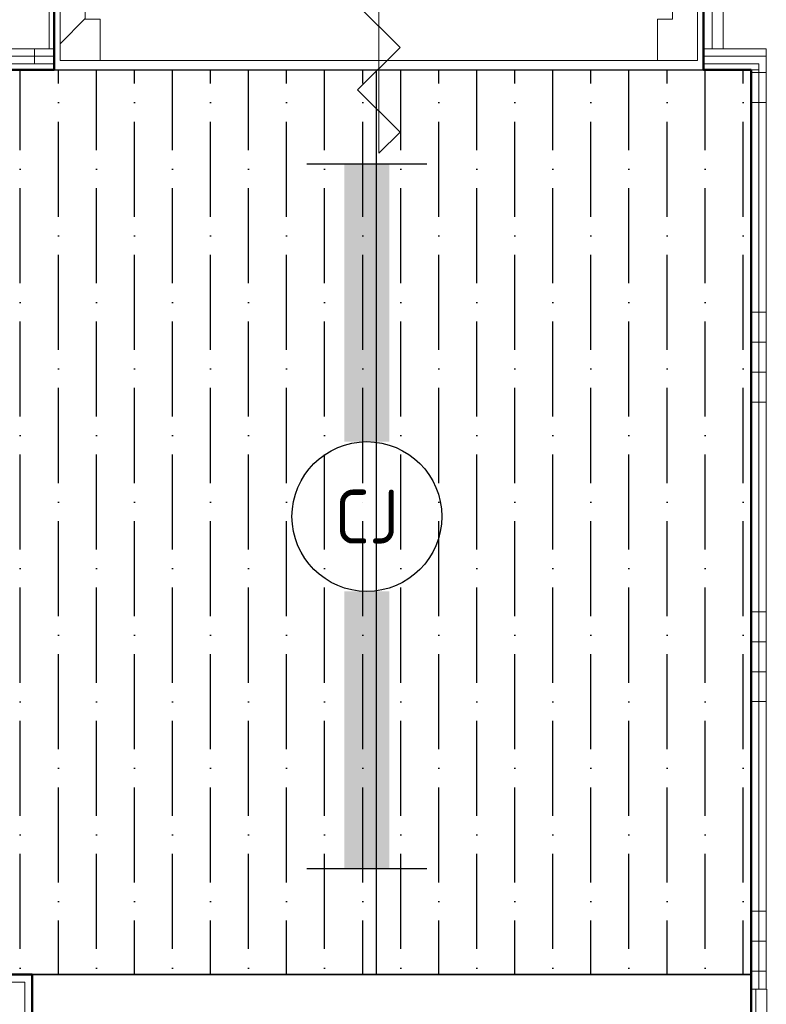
# Model space of a CAD drawing. Header units: millimetres. Extents: x 3625 to 132892, y -52547 to 67182.
# Tile 227 of 256: x 66293 to 67539, y 30800 to 32444. Entities that reach past the tile are written whole.
import ezdxf
from ezdxf.enums import TextEntityAlignment as Align

# ---------------------------------------------------------------- set-up
doc = ezdxf.new("R2010")
doc.units = ezdxf.units.MM
for name, color, linetype, lineweight in [('A-CLNG-SUSP', 5, 'Continuous', 25), ('A-DETL-GENF', 3, 'Continuous', 18), ('A-DOOR', 1, 'Continuous', 25), ('A-GENM', 6, 'Continuous', 18), ('A-WALL-PATT', 2, 'Continuous', 50), ('I-WALL', 2, 'Continuous', 25)]:
    doc.layers.add(name, color=color, linetype=linetype, lineweight=lineweight)
doc.layers.add('ATN Houtenlatten pl', color=20, linetype='Continuous')
doc.layers.add('EL6311--', color=3, linetype='Continuous')
doc.styles.add('STABICAD-018', font='ISO8.SHX', dxfattribs={"height": 90})
pattern_1 = [(270, (67217.24, 32505.7), (-500, -3e-14), []), (270, (67267.24, 32505.7), (-500, -3e-14), []), (270, (67317.24, 32505.7), (-500, -3e-14), []), (270, (67367.24, 32505.7), (-500, -3e-14), [])]
pattern_2 = [(45, (28508.64, 0), (-353.5534, 353.5534), [])]
pattern_3 = [(0, (67514.3, 31805.45), (0, -500), []), (0, (67514.3, 31855.45), (0, -500), []), (0, (67514.3, 31905.45), (0, -500), []), (0, (67514.3, 31955.45), (0, -500), [])]

# ---------------------------------------------------------------- blocks, each defined once
blk = doc.blocks.new('32_KA_hout_67-114-enkele_deur - H930_z-6007470-Plotview plafond begane grond - 1 op 100')
at = {"layer": 'A-GENM'}
h = blk.add_hatch(dxfattribs=at)
h.set_pattern_fill('FP_90', color=256, style=0, pattern_type=2)
h.set_pattern_definition([(45, (-9875.32, -32433.2), (-91.9239, 91.9239), [])])
h.paths.add_polyline_path([(-532.1, -57), (-465.1, -57), (-465.1, 12), (-490.1, 12), (-490.1, 57), (-532.1, 57)], flags=0)
h.paths.add_polyline_path([(464.9, -57), (531.9, -57), (531.9, 57), (489.9, 57), (489.9, 12), (464.9, 12)], flags=0)
at = {"layer": 'A-DETL-GENF'}
for p, q in [((0, 212.1), (-35.4, 176.8)), ((0, -212.1), (0, 212.1)), ((-35.4, 176.8), (35.4, 106.1)), ((35.4, 106.1), (-35.4, 35.4)), ((-35.4, 35.4), (35.4, -35.4)), ((35.4, -35.4), (-35.4, -106.1)), ((-35.4, -106.1), (35.4, -176.8)), ((35.4, -176.8), (0, -212.1))]:
    blk.add_line(p, q, dxfattribs=at)
at = {"layer": 'A-DOOR', "lineweight": 18}
for p, q in [((-532.1, -57), (-532.1, 57)), ((-532.1, 57), (-490.1, 57)), ((-490.1, 57), (-490.1, 12)), ((489.9, 57), (-490.1, 57)), ((489.9, 12), (489.9, 57)), ((489.9, 57), (531.9, 57)), ((531.9, 57), (531.9, -57)), ((-490.1, 12), (-465.1, 12)), ((-465.1, 12), (-465.1, -57)), ((464.9, 12), (489.9, 12)), ((464.9, -57), (464.9, 12)), ((-465.1, -57), (-532.1, -57)), ((-465.1, -57), (464.9, -57)), ((531.9, -57), (464.9, -57))]:
    blk.add_line(p, q, dxfattribs=at)
at = {"layer": 'A-GENM'}
blk.add_line((489.9, 52), (489.9, 1032), dxfattribs=at)
blk.add_arc((489.9, 52), 980, 90, 180, dxfattribs=at)
blk = doc.blocks.new('*U604')
at = {"color": 0, "linetype": 'ByBlock'}
for p, q in [((-11.76, 2), (-11.76, -2)), ((11.76, 2), (11.76, -2))]:
    blk.add_line(p, q, dxfattribs=at)
at = {"color": 0, "linetype": 'Continuous'}
blk.add_circle((0, 0), 2.5, dxfattribs=at)
at = {"color": 0, "linetype": 'ByBlock'}
for points in [[(-2.5, 0.75), (-11.76, 0.75), (-2.5, -0.75), (-11.76, -0.75)], [(2.5, 0.75), (11.76, 0.75), (2.5, -0.75), (11.76, -0.75)]]:
    blk.add_solid(points, dxfattribs=at)
at = {"color": 0, "linetype": 'Continuous', "style": 'STABICAD-018'}
for tag, p in [('PANEL', (0, 8)), ('CIRCUIT', (0, 5)), ('SUBCIRCUIT', (4.5, 5)), ('LIGHTFIXTURECODE', (0, 0)), ('SWITCHCODE', (4.5, -3))]:
    blk.add_attdef(tag, text='', height=1.8, dxfattribs=at).set_placement(p, align=Align.MIDDLE)

msp = doc.modelspace()

# ---------------------------------------------------------------- hatches: boundary and pattern name
at = {"layer": 'A-WALL-PATT', "lineweight": 18}
h = msp.add_hatch(dxfattribs=at)
h.set_pattern_fill('FP_89', color=256, angle=-90, style=0, pattern_type=2)
h.set_pattern_definition([(270, (67017.24, 32505.7), (-337.5, -2e-14), []), (270, (67036, 32505.7), (-337.5, -2e-14), []), (270, (67054.74, 32505.7), (-337.5, -2e-14), []), (270, (67073.5, 32505.7), (-337.5, -2e-14), []), (270, (67092.24, 32505.7), (-337.5, -2e-14), []), (270, (67111, 32505.7), (-337.5, -2e-14), []), (270, (67129.74, 32505.7), (-337.5, -2e-14), [])])
h.paths.add_polyline_path([(67654.8, 32395.7), (67745.6, 32395.7), (67745.6, 32470.7), (67434.6, 32470.7), (67434.6, 32395.7), (67589.3, 32395.7)], flags=0)
h.paths.add_polyline_path([(66288.9, 32395.7), (66350.6, 32395.7), (66350.6, 32470.7), (66288.9, 32470.7)], flags=0)
h = msp.add_hatch(dxfattribs=at)
h.set_pattern_fill('FP_88', color=256, angle=-90, style=0, pattern_type=2)
h.set_pattern_definition(pattern_1)
h.paths.add_polyline_path([(67434.6, 32383.2), (67539.3, 32383.2), (67539.3, 32395.7), (67434.6, 32395.7)], flags=0)
h.paths.add_polyline_path([(67745.6, 32383.2), (67745.6, 32395.7), (67589.3, 32395.7), (67589.3, 32383.2), (67654.8, 32383.2)], flags=0)
h.paths.add_polyline_path([(66350.6, 32383.2), (66350.6, 32395.7), (66288.9, 32395.7), (66288.9, 32383.2)], flags=0)
h = msp.add_hatch(dxfattribs=at)
h.set_pattern_fill('FP_88', color=256, angle=-90, style=0, pattern_type=2)
h.set_pattern_definition(pattern_1)
h.paths.add_polyline_path([(67654.8, 32370.7), (67745.6, 32370.7), (67745.6, 32383.2), (67589.3, 32383.2), (67589.3, 32370.7), (67601.8, 32370.7)], flags=0)
h.paths.add_polyline_path([(66288.9, 32370.7), (66350.6, 32370.7), (66350.6, 32383.2), (66288.9, 32383.2)], flags=0)
h.paths.add_polyline_path([(67434.6, 32370.7), (67539.3, 32370.7), (67539.3, 32383.2), (67434.6, 32383.2)], flags=0)
h = msp.add_hatch(dxfattribs=at)
h.set_pattern_fill('FP_181', color=256, angle=90, style=0, pattern_type=2)
h.set_pattern_definition(pattern_3)
h.paths.add_polyline_path([(67526.8, 30825.7), (67539.3, 30825.7), (67539.3, 32370.7), (67526.8, 32370.7), (67526.8, 30850.2)], flags=0)
h = msp.add_hatch(dxfattribs=at)
h.set_pattern_fill('FP_181', color=256, angle=90, style=0, pattern_type=2)
h.set_pattern_definition(pattern_3)
h.paths.add_polyline_path([(67526.8, 30825.7), (67526.8, 32360.7), (67514.3, 32360.7), (67514.3, 30825.7)], flags=0)
h = msp.add_hatch(dxfattribs=at)
h.set_pattern_fill('FP_100', color=256, angle=270, style=0, pattern_type=2)
h.set_pattern_definition([(90, (63983.9, 30750.7), (500, -2e-12), []), (90, (63933.9, 30750.7), (500, -2e-12), []), (90, (63883.9, 30750.7), (500, -2e-12), []), (90, (63833.9, 30750.7), (500, -2e-12), [])])
h.paths.add_polyline_path([(67745.6, 30837.7), (67745.6, 30850.2), (67614.3, 30850.2), (67614.3, 30837.7), (67654.8, 30837.7)], flags=0)
h.paths.add_polyline_path([(66301.4, 30837.7), (66313.9, 30837.7), (66313.9, 30850.2), (65739.9, 30850.2), (65739.9, 30837.7), (66108.4, 30837.7)], flags=0)
h.paths.add_polyline_path([(62397.2, 30837.7), (62508.7, 30837.7), (62508.7, 30850.2), (62008.7, 30850.2), (62008.7, 30837.7), (62021.2, 30837.7)], flags=0)
h.paths.add_polyline_path([(60622.2, 30837.7), (60809.2, 30837.7), (60809.2, 30850.2), (60622.2, 30850.2)], flags=0)
h = msp.add_hatch(dxfattribs=at)
h.set_pattern_fill('FP_101', color=256, style=0, pattern_type=2)
h.set_pattern_definition(pattern_2)
h.paths.add_polyline_path([(67614.3, 30825.7), (67750.6, 30825.7), (67750.6, 30837.7), (67614.3, 30837.7)], flags=0)
h.paths.add_polyline_path([(66289.4, 30825.7), (66301.4, 30825.7), (66301.4, 30837.7), (65752.4, 30837.7), (65752.4, 30825.7), (66108.4, 30825.7)], flags=0)
h.paths.add_polyline_path([(62033.2, 30825.7), (62496.2, 30825.7), (62496.2, 30837.7), (62021.2, 30837.7), (62021.2, 30825.7)], flags=0)
h.paths.add_polyline_path([(60809.2, 30825.7), (60809.2, 30837.7), (60622.2, 30837.7), (60622.2, 30825.7), (60796.7, 30825.7)], flags=0)
h = msp.add_hatch(dxfattribs=at)
h.set_pattern_fill('FP_99', color=256, angle=270, style=0, pattern_type=2)
h.set_pattern_definition([(90, (64183.9, 30750.7), (337.5, -1e-12), []), (90, (64165.16, 30750.7), (337.5, -1e-12), []), (90, (64146.4, 30750.7), (337.5, -1e-12), []), (90, (64127.66, 30750.7), (337.5, -1e-12), []), (90, (64108.9, 30750.7), (337.5, -1e-12), []), (90, (64090.16, 30750.7), (337.5, -1e-12), []), (90, (64071.4, 30750.7), (337.5, -1e-12), [])])
h.paths.add_polyline_path([(67775.6, 30750.7), (67775.6, 30825.7), (67514.3, 30825.7), (67514.3, 30750.7), (67763.1, 30750.7)], flags=0)
h.paths.add_polyline_path([(66289.4, 30750.7), (66289.4, 30825.7), (65764.4, 30825.7), (65764.4, 30750.7), (66214.4, 30750.7)], flags=0)
h.paths.add_polyline_path([(62484.2, 30750.7), (62484.2, 30825.7), (62033.2, 30825.7), (62033.2, 30750.7), (62409.2, 30750.7)], flags=0)
h.paths.add_polyline_path([(60622.2, 30750.7), (60784.7, 30750.7), (60784.7, 30825.7), (60622.2, 30825.7)], flags=0)
h = msp.add_hatch(dxfattribs=at)
h.set_pattern_fill('FP_101', color=256, style=0, pattern_type=2)
h.set_pattern_definition(pattern_2)
h.paths.add_polyline_path([(66301.4, 30615.5), (66301.4, 30825.7), (66289.4, 30825.7), (66289.4, 30615.5)], flags=0)
at = {"layer": 'ATN Houtenlatten pl'}
h = msp.add_hatch(dxfattribs=at)
h.set_pattern_fill('ANSI36', color=253, scale=20, angle=45)
h.paths.add_polyline_path([(62028.1, 32505.7), (62028.9, 34224.5), (64188.9, 34224.5), (64188.9, 35628.2), (60637.2, 35628.2), (60637.2, 32505.7)])
h.paths.add_polyline_path([(60632.2, 32360.7), (67514.3, 32360.7), (67514.3, 30850.2), (60632.2, 30850.2)])

# ---------------------------------------------------------------- linework, layer by layer
at = {"layer": 'A-CLNG-SUSP'}
msp.add_line((66313.9, 30850.2), (67514.3, 30850.2), dxfattribs=at)
at = {"layer": 'ATN Houtenlatten pl'}
msp.add_lwpolyline([(60632.2, 32360.7), (67514.3, 32360.7), (67514.3, 30850.2), (60632.2, 30850.2)], close=True, dxfattribs=at)
msp.add_lwpolyline([(66888.9, 30850.2), (66888.9, 32360.7)], dxfattribs=at)
at = {"layer": 'I-WALL', "lineweight": 50}
for p, q in [((66350.6, 32505.7), (66350.6, 32360.7)), ((67434.6, 32360.7), (67434.6, 32505.7)), ((66350.6, 32360.7), (62027.2, 32360.7)), ((67514.3, 32360.7), (67434.6, 32360.7)), ((67514.3, 30041.2), (67514.3, 32360.7)), ((65739.9, 30850.2), (66313.9, 30850.2)), ((66313.9, 30850.2), (66313.9, 30615.5))]:
    msp.add_line(p, q, dxfattribs=at)
at = {"layer": 'I-WALL', "lineweight": 18}
for p, q in [((66350.6, 32395.7), (62027.2, 32395.7)), ((66350.6, 32383.2), (62027.2, 32383.2)), ((67434.6, 32395.7), (67539.3, 32395.7)), ((67434.6, 32383.2), (67539.3, 32383.2)), ((67539.3, 30825.7), (67539.3, 32395.7)), ((66350.6, 32370.7), (62027.2, 32370.7)), ((67434.6, 32370.7), (67526.8, 32370.7)), ((67526.8, 30825.7), (67526.8, 32370.7)), ((67514.3, 32360.7), (67526.8, 32360.7)), ((65752.4, 30837.7), (66301.4, 30837.7)), ((66301.4, 30837.7), (66301.4, 30615.5)), ((67514.3, 30825.7), (67539.3, 30825.7))]:
    msp.add_line(p, q, dxfattribs=at)
at = {"layer": 'I-WALL'}
msp.add_line((66350.6, 32360.7), (67434.6, 32360.7), dxfattribs=at)

# ---------------------------------------------------------------- block references
at = {"layer": 'A-DOOR'}
msp.add_blockref('32_KA_hout_67-114-enkele_deur - H930_z-6007470-Plotview plafond begane grond - 1 op 100', (66892.6, 32433.2), dxfattribs=at)
at = {"layer": 'EL6311--', "linetype": 'Continuous'}
ref = msp.add_blockref('*U604', (66872.6, 31614.8, -3000), dxfattribs=dict(at, xscale=50, yscale=50, rotation=270))
ref.add_attrib('LIGHTFIXTURECODE', 'CJ', dxfattribs={"layer": '0', "color": 2, "linetype": 'ByBlock', "height": 90, "style": 'STABICAD-018'}).set_placement((66872.6, 31614.8, -3000), align=Align.MIDDLE)

doc.saveas('drawing.dxf')
